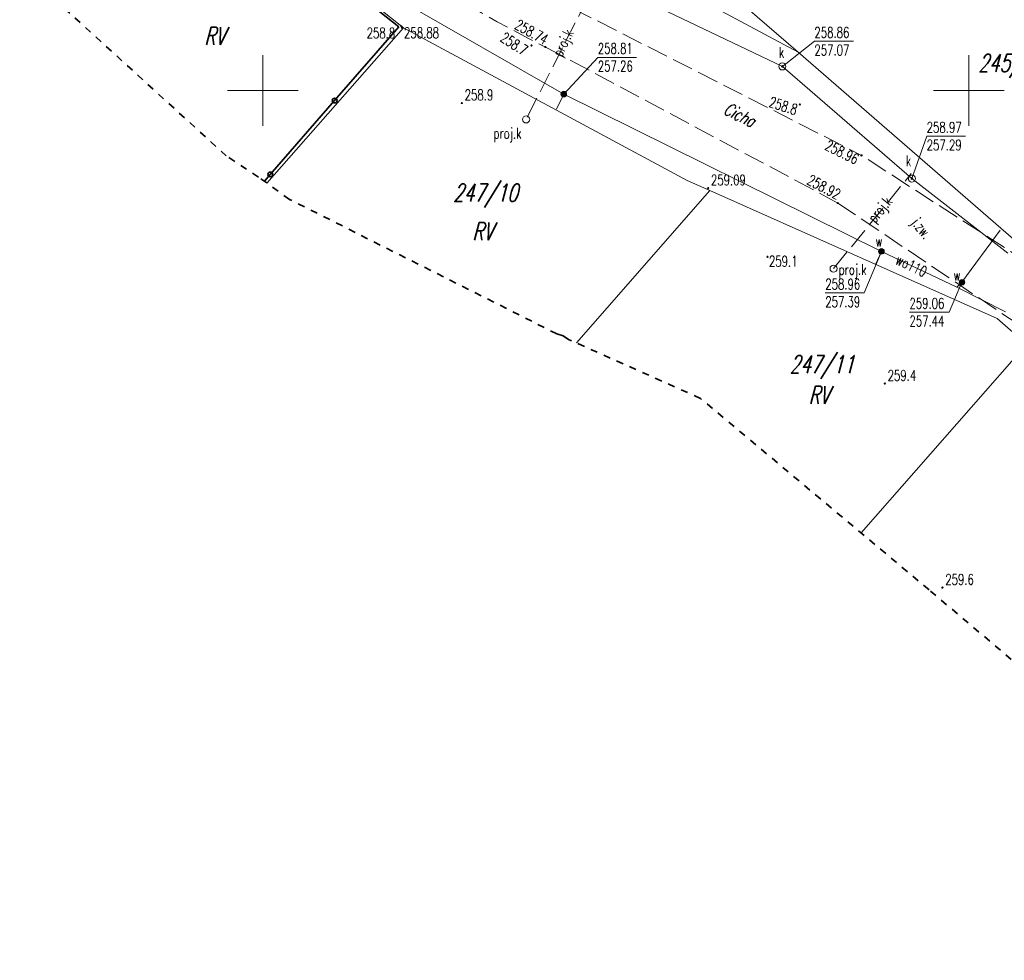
# Model space of a CAD drawing. Header units: metres. Extents: x 7443272 to 7443636, y 5636784 to 5637178.
# Tile 1 of 17: x 7443383 to 7443453, y 5636788 to 5636855. Entities that reach past the tile are written whole.
import ezdxf
from ezdxf.enums import TextEntityAlignment as Align

# ---------------------------------------------------------------- set-up
doc = ezdxf.new("R2010")
doc.units = ezdxf.units.M
doc.header["$MEASUREMENT"] = 0
for name, pattern in [('1', [0]), ('1_OTKJ', [2, 1.5, -0.5]), ('1_OTOO', [7.5, 7.5]), ('1_SUKP', [0]), ('1_SUPP_P', [2, 1.5, -0.5]), ('1_SUWP', [0]), ('2_OTKJ', [2, 1.5, -0.5]), ('2_SUKP', [0]), ('2_SUPP_P', [2, 1.5, -0.5]), ('2_SUWP', [0]), ('3', [1, 0.5, -0.5])]:
    doc.linetypes.add(name, pattern=pattern)
doc.layers.get('0').update_dxf_attribs({"color": 250, "linetype": 'CONTINUOUS', "lineweight": 100})
for name, color, linetype, lineweight, true_color in [('EADOD_T_0', 7, 'CONTINUOUS', 18, 0x7d7d7d), ('OTK_E_T_0', 7, 'CONTINUOUS', 0, 0x7d7d7d), ('OTK_L_0', 7, '1_OTKJ', 18, 0x7d7d7d), ('OTO_L_0', 7, '1_OTOO', 35, 0x7d7d7d), ('OTR_T_0', 7, 'CONTINUOUS', 18, 0x7d7d7d), ('OTR_T_1', 7, 'CONTINUOUS', 18, 0x7d7d7d)]:
    doc.layers.add(name, color=color, linetype=linetype, lineweight=lineweight, true_color=true_color)
for name, color, linetype, lineweight in [('EUZOU_T_0', 96, 'CONTINUOUS', 25), ('GRANICE_EWID_L_0', 3, '1', 18), ('KRZYZE_L_0', 7, '1', 0), ('NUMERY_DZIALEK_T_0', 3, 'CONTINUOUS', 25), ('P_SUK_E_T_6', 34, 'CONTINUOUS', 0), ('P_SUK_T_3', 34, 'CONTINUOUS', 18), ('P_SUKP_E_T_0', 34, 'CONTINUOUS', 0), ('P_SUKP_L_0', 34, '2_SUPP_P', 18), ('SUK_E_T_4', 34, 'CONTINUOUS', 0), ('SUK_T_3', 34, 'CONTINUOUS', 18), ('SUKP_L_0', 34, '2_SUKP', 18), ('SUNR_T_0', 7, 'CONTINUOUS', 18), ('SUW_E_T_2', 5, 'CONTINUOUS', 0), ('SUW_T_5', 5, 'CONTINUOUS', 18), ('SUWP_E_T_0', 5, 'CONTINUOUS', 0), ('SUWP_L_0', 5, '2_SUWP', 18), ('SUWR_T_0', 5, 'CONTINUOUS', 18), ('ZAKRES_L_2', 1, '3', 35)]:
    doc.layers.add(name, color=color, linetype=linetype, lineweight=lineweight)
doc.styles.get("Standard").update_dxf_attribs({"font": 'Simplex.SHX', "width": 0.75})

# ---------------------------------------------------------------- blocks, each defined once
blk = doc.blocks.new('1_SUKS')
at = {"linetype": 'Continuous'}
blk.add_circle((0, 0), 0.25, dxfattribs=at)
blk = doc.blocks.new('1_SUPS')
at = {"linetype": 'Continuous'}
blk.add_circle((0, 0), 0.0625, dxfattribs=at)
blk = doc.blocks.new('1_SUWW')
at = {"linetype": 'Continuous'}
for radius in [0.2, 0.175, 0.15, 0.125, 0.1, 0.075, 0.05, 0.025, 0.00715]:
    blk.add_circle((0, 0), radius, dxfattribs=at)
blk = doc.blocks.new('2_OTRN')
at = {"linetype": 'Continuous'}
blk.add_circle((0, 0), 0.045, dxfattribs=at)
blk = doc.blocks.new('2_OTRS')
at = {"linetype": 'Continuous'}
blk.add_circle((0, 0), 0.045, dxfattribs=at)

msp = doc.modelspace()

# ---------------------------------------------------------------- linework, layer by layer
at = {"layer": 'GRANICE_EWID_L_0', "linetype": '1'}
for p, q in [((7443391.18, 5636869.42), (7443409.96, 5636854.45)), ((7443417.82, 5636863.51), (7443437.91, 5636852.71)), ((7443431.83, 5636857.99), (7443437.91, 5636852.71)), ((7443400.293, 5636843.454), (7443409.96, 5636854.45)), ((7443409.96, 5636854.45), (7443430.05, 5636843.64)), ((7443437.91, 5636852.71), (7443455.15, 5636837.75)), ((7443431.67, 5636842.92), (7443430.05, 5636843.64)), ((7443422.22, 5636832.135), (7443431.67, 5636842.92)), ((7443431.67, 5636842.92), (7443452.01, 5636833.86)), ((7443454.08, 5636832.05), (7443452.01, 5636833.86)), ((7443442.368, 5636818.689), (7443454.08, 5636832.05))]:
    msp.add_line(p, q, dxfattribs=at)
at = {"layer": 'KRZYZE_L_0', "linetype": '1'}
for p, q in [((7443400, 5636847.5), (7443400, 5636852.5)), ((7443450, 5636847.5), (7443450, 5636852.5)), ((7443397.5, 5636850), (7443402.5, 5636850)), ((7443447.5, 5636850), (7443452.5, 5636850))]:
    msp.add_line(p, q, dxfattribs=at)
at = {"layer": 'OTK_L_0', "linetype": '2_OTKJ'}
for p, q in [((7443421.923, 5636855.84), (7443442.404, 5636845.414)), ((7443420.016, 5636853.084), (7443440.726, 5636842.043)), ((7443455.887, 5636836.714), (7443442.404, 5636845.414)), ((7443440.726, 5636842.043), (7443453.414, 5636833.505))]:
    msp.add_line(p, q, dxfattribs=at)
msp.add_arc((7443459.086, 5636931.453), 87.568, 230.07361, 243.50235, dxfattribs=at)
at = {"layer": 'OTO_L_0'}
for p, q in [((7443409.649, 5636854.523), (7443405.608, 5636857.702)), ((7443405.094, 5636849.293), (7443409.649, 5636854.523)), ((7443400.538, 5636844.064), (7443405.094, 5636849.293)), ((7443400.117, 5636843.58), (7443400.538, 5636844.064))]:
    msp.add_line(p, q, dxfattribs=at)
for centre in [(7443405.094, 5636849.293), (7443400.538, 5636844.064)]:
    msp.add_circle(centre, 0.17, dxfattribs=at)
at = {"layer": 'P_SUKP_L_0', "linetype": '1_SUPP_P'}
for p, q in [((7443423.933, 5636858.375), (7443418.653, 5636847.96)), ((7443440.419, 5636837.395), (7443445.918, 5636844.13))]:
    msp.add_line(p, q, dxfattribs=at)
at = {"layer": 'SUKP_L_0', "linetype": '1_SUKP'}
for p, q in [((7443436.794, 5636851.71), (7443423.334, 5636858.137)), ((7443445.966, 5636843.772), (7443436.794, 5636851.71)), ((7443452.77, 5636838.49), (7443445.966, 5636843.772))]:
    msp.add_line(p, q, dxfattribs=at)
at = {"layer": 'SUNR_T_0', "linetype": 'Continuous'}
for p, q in [((7443436.794, 5636851.71), (7443439.063, 5636853.49)), ((7443439.063, 5636853.49), (7443441.832, 5636853.49)), ((7443445.966, 5636843.772), (7443447.013, 5636846.775)), ((7443447.013, 5636846.775), (7443449.755, 5636846.775))]:
    msp.add_line(p, q, dxfattribs=at)
at = {"layer": 'SUWP_L_0', "linetype": '1_SUWP'}
for p, q in [((7443421.32, 5636849.75), (7443409.78, 5636856.35)), ((7443421.32, 5636849.75), (7443420.791, 5636848.678)), ((7443443.81, 5636838.62), (7443421.32, 5636849.75)), ((7443452.214, 5636840.114), (7443449.51, 5636836.43)), ((7443443.81, 5636838.62), (7443443.378, 5636837.7)), ((7443449.15, 5636836.09), (7443443.81, 5636838.62)), ((7443449.51, 5636836.43), (7443449.15, 5636836.09)), ((7443452.603, 5636834.338), (7443449.15, 5636836.09))]:
    msp.add_line(p, q, dxfattribs=at)
at = {"layer": 'SUWR_T_0', "linetype": 'Continuous'}
for p, q in [((7443421.32, 5636849.75), (7443423.729, 5636852.353)), ((7443423.729, 5636852.353), (7443426.471, 5636852.353)), ((7443443.81, 5636838.62), (7443442.577, 5636835.674)), ((7443449.51, 5636836.43), (7443448.616, 5636834.312)), ((7443439.835, 5636835.674), (7443442.577, 5636835.674)), ((7443445.793, 5636834.312), (7443448.616, 5636834.312))]:
    msp.add_line(p, q, dxfattribs=at)
at = {"layer": 'ZAKRES_L_2', "linetype": '3'}
for p, q in [((7443397.421, 5636845.38), (7443382.793, 5636858.713)), ((7443399.697, 5636843.882), (7443397.421, 5636845.38)), ((7443401.909, 5636842.293), (7443399.697, 5636843.882)), ((7443420.831, 5636832.778), (7443401.909, 5636842.293)), ((7443421.27, 5636832.638), (7443420.831, 5636832.778)), ((7443421.657, 5636832.386), (7443421.27, 5636832.638)), ((7443430.995, 5636828.214), (7443421.657, 5636832.386)), ((7443447.178, 5636814.661), (7443430.995, 5636828.214)), ((7443478.212, 5636788.434), (7443447.178, 5636814.661))]:
    msp.add_line(p, q, dxfattribs=at)

# ---------------------------------------------------------------- block references
at = {"layer": 'OTR_T_0'}
for p in [(7443409.867, 5636854.452), (7443420.016, 5636853.084), (7443442.404, 5636845.414), (7443431.536, 5636843.095), (7443440.726, 5636842.043)]:
    msp.add_blockref('2_OTRS', p, dxfattribs=at)
at = {"layer": 'OTR_T_1'}
for p in [(7443409.82, 5636854.54), (7443419.03, 5636853.2), (7443414.1, 5636849.12), (7443438.03, 5636849.02), (7443435.74, 5636838.24), (7443444.05, 5636829.26), (7443448.13, 5636814.82)]:
    msp.add_blockref('2_OTRN', p, dxfattribs=at)
at = {"layer": 'P_SUK_T_3'}
for p in [(7443418.653, 5636847.96), (7443440.419, 5636837.395)]:
    msp.add_blockref('1_SUKS', p, dxfattribs=at)
at = {"layer": 'SUK_T_3'}
for p in [(7443436.794, 5636851.71), (7443445.966, 5636843.772)]:
    msp.add_blockref('1_SUKS', p, dxfattribs=at)
at = {"layer": 'SUNR_T_0'}
for p in [(7443436.794, 5636851.71), (7443445.966, 5636843.772)]:
    msp.add_blockref('1_SUPS', p, dxfattribs=at)
at = {"layer": 'SUW_T_5'}
for p in [(7443421.32, 5636849.75), (7443443.81, 5636838.62), (7443449.51, 5636836.43)]:
    msp.add_blockref('1_SUWW', p, dxfattribs=at)
at = {"layer": 'SUWR_T_0'}
for p in [(7443421.32, 5636849.75), (7443443.81, 5636838.62), (7443449.51, 5636836.43)]:
    msp.add_blockref('1_SUPS', p, dxfattribs=at)

# ---------------------------------------------------------------- texts
at = {"layer": 'EADOD_T_0', "oblique": 15, "width": 0.7}
msp.add_text('Cicha', height=0.9, rotation=333.59322, dxfattribs=at).set_placement((7443432.944, 5636849.203), align=Align.TOP_LEFT)
at = {"layer": 'EUZOU_T_0', "oblique": 15, "width": 0.7}
for p in [(7443395.863, 5636854.501), (7443414.843, 5636840.659), (7443438.652, 5636829.086)]:
    msp.add_text('RV', height=1.25, dxfattribs=at).set_placement(p, align=Align.TOP_LEFT)
at = {"layer": 'NUMERY_DZIALEK_T_0', "oblique": 15, "width": 0.7}
for s, p in [('245/10', (7443450.667, 5636852.575)), ('247/10', (7443413.482, 5636843.392)), ('247/11', (7443437.31, 5636831.251))]:
    msp.add_text(s, height=1.25, dxfattribs=at).set_placement(p, align=Align.TOP_LEFT)
at = {"layer": 'OTK_E_T_0', "width": 0.7}
msp.add_text('j.zw.', height=0.75, rotation=308.045, dxfattribs=at).set_placement((7443446.481, 5636841.102), align=Align.TOP_LEFT)
at = {"layer": 'OTR_T_0', "width": 0.7}
for s, rotation, p in [('258.74', 330.69132, (7443419.935, 5636853.218)), ('258.92', 331.94301, (7443440.657, 5636842.257))]:
    msp.add_text(s, height=0.75, rotation=rotation, dxfattribs=at).set_placement(p, align=Align.RIGHT)
msp.add_text('258.88', height=0.75, dxfattribs=at).set_placement((7443410.007, 5636854.467), align=Align.TOP_LEFT)
msp.add_text('258.96', height=0.75, rotation=333.28291, dxfattribs=at).set_placement((7443442.293, 5636845.42), align=Align.TOP_RIGHT)
msp.add_text('259.09', height=0.75, dxfattribs=at).set_placement((7443431.736, 5636843.295))
at = {"layer": 'OTR_T_1', "width": 0.7}
msp.add_text('258.8', height=0.75, dxfattribs=at).set_placement((7443409.384, 5636854.45), align=Align.TOP_RIGHT)
for s, rotation, p in [('258.7', 327.09763, (7443418.862, 5636853.078)), ('258.8', 342.72514, (7443437.941, 5636848.979))]:
    msp.add_text(s, height=0.75, rotation=rotation, dxfattribs=at).set_placement(p, align=Align.TOP_RIGHT)
for s, p in [('258.9', (7443414.3, 5636849.32)), ('259.4', (7443444.25, 5636829.46)), ('259.6', (7443448.33, 5636815.02))]:
    msp.add_text(s, height=0.75, dxfattribs=at).set_placement(p)
msp.add_text('259.1', height=0.75, dxfattribs=at).set_placement((7443435.846, 5636838.295), align=Align.TOP_LEFT)
at = {"layer": 'P_SUK_E_T_6', "width": 0.7}
for p in [(7443416.346, 5636846.605), (7443440.781, 5636836.959)]:
    msp.add_text('proj.k', height=0.75, dxfattribs=at).set_placement(p)
at = {"layer": 'P_SUKP_E_T_0', "width": 0.7}
for rotation, p in [(64.02561, (7443421.36, 5636853.335)), (50.76521, (7443443.779, 5636841.511))]:
    msp.add_text('proj.k', height=0.75, rotation=rotation, dxfattribs=at).set_placement(p, align=Align.MIDDLE)
at = {"layer": 'SUK_E_T_4', "width": 0.7}
for p in [(7443436.545, 5636852.33), (7443445.535, 5636844.658)]:
    msp.add_text('k', height=0.75, dxfattribs=at).set_placement(p)
at = {"layer": 'SUNR_T_0', "width": 0.7}
for s, p in [('258.86', (7443439.063, 5636854.49)), ('257.07', (7443439.063, 5636853.24)), ('258.97', (7443447.013, 5636847.775)), ('257.29', (7443447.013, 5636846.525))]:
    msp.add_text(s, height=0.75, dxfattribs=at).set_placement(p, align=Align.TOP_LEFT)
at = {"layer": 'SUW_E_T_2', "width": 0.7}
for p in [(7443443.391, 5636838.958), (7443448.914, 5636836.559)]:
    msp.add_text('w', height=0.75, dxfattribs=at).set_placement(p)
at = {"layer": 'SUWP_E_T_0', "width": 0.7}
msp.add_text('wo110', height=0.75, rotation=334.31483, dxfattribs=at).set_placement((7443445.932, 5636837.615), align=Align.MIDDLE)
at = {"layer": 'SUWR_T_0', "width": 0.7}
for s, p in [('258.81', (7443423.729, 5636853.353)), ('257.26', (7443423.729, 5636852.103)), ('258.96', (7443439.835, 5636836.674)), ('257.39', (7443439.835, 5636835.424)), ('259.06', (7443445.793, 5636835.312)), ('257.44', (7443445.793, 5636834.062))]:
    msp.add_text(s, height=0.75, dxfattribs=at).set_placement(p, align=Align.TOP_LEFT)

doc.saveas('drawing.dxf')
